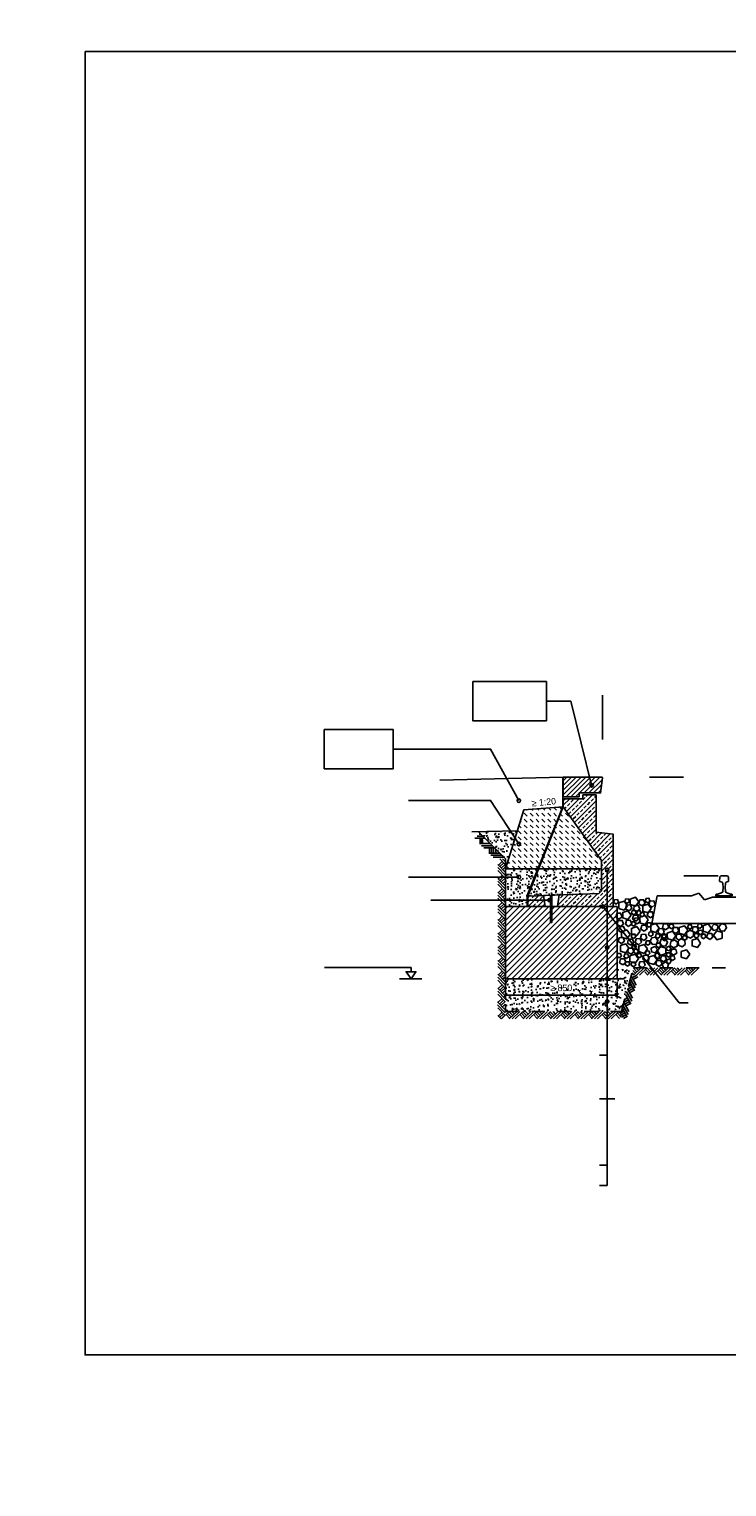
# Model space of a CAD drawing. Extents: x -805 to 3526, y -961 to 1039.
# Tile 162 of 256: x 844 to 849.31, y 44.39 to 55.49. Entities that reach past the tile are written whole.
import ezdxf

# ---------------------------------------------------------------- set-up
doc = ezdxf.new("R2010")
doc.units = 0
for name, pattern in [('AUSGEZOGEN', [2, 1, 1]), ('STRICHLINIE2', [9.525, 6.35, -3.175]), ('STRICHLINIEX2', [38.1, 25.4, -12.7])]:
    doc.linetypes.add(name, pattern=pattern)
doc.layers.get('0').update_dxf_attribs({"color": 251})
doc.layers.add('__Hilfe', color=140, linetype='Continuous', plot=False)
for name, color, linetype in [('BLG', 3, 'Continuous'), ('BSK Abdichtung', 5, 'STRICHLINIE2'), ('BSK Baugrube', 3, 'Continuous'), ('BSK Baugrube - - - - - -', 101, 'STRICHLINIE2'), ('BSK Element', 7, 'Continuous'), ('BSK Fundament', 7, 'Continuous'), ('BSK Schiene+Schwelle', 3, 'Continuous'), ('BSK Schraffur_SCHWARZ 0.1', 101, 'Continuous'), ('TTK-P-Bahnsteig', 12, 'Continuous'), ('TTK-P-TEXT', 12, 'AUSGEZOGEN'), ('TTK-P-Verm', 251, 'Continuous'), ('Z_Text_0.10', 101, 'Continuous')]:
    doc.layers.add(name, color=color, linetype=linetype)
doc.layers.add('BSK Schraffur_Erde', color=7, linetype='Continuous', true_color=0xbfbfbf)
doc.styles.add('AKG DIN 6776', font='AKG_DIN67.TTF')
doc.styles.add('k_isocp', font='k_isocp.shx')
doc.dimstyles.new('Bem 1zu20_text_2.5', dxfattribs={"dimtxt": 0.05, "dimasz": 0.025, "dimexe": 0.025, "dimexo": 0.01, "dimgap": 0.03, "dimtad": 1, "dimdec": 0, "dimlfac": 1000, "dimzin": 9, "dimtxsty": 'k_isocp', "dimblk": 'OBLIQUE', "dimcen": 2.5, "dimdle": 0.005, "dimclrd": 101, "dimclre": 101, "dimclrt": 256, "dimadec": 0, "dimazin": 0, "dimtfac": 1, "dimtdec": 0, "dimtix": 1, "dimtmove": 2, "dimatfit": 3, "dimldrblk": 'OBLIQUE', "dimfxl": 0.1, "dimfxlon": 1, "dimlwd": -1, "dimlwe": -1, "dimarcsym": 0})
pattern_1 = [(50, (744.27044, 23.88007), (0.091092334, -0.007969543), [0.009525, -0.104775]), (355, (744.27044, 23.88007), (-0.01762171, 0.09552842), [0.00762, -0.08382029]), (100.45144, (744.27803, 23.87941), (0.07347062, 0.087558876), [0.008095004, -0.08904512]), (46.1842, (744.27044, 23.90547), (0.13553952, -0.02102116), [0.0142875, -0.1571625]), (96.63556, (744.28173, 23.90372), (0.11870207, 0.12371306), [0.01214251, -0.1335678]), (351.18415, (744.27044, 23.90547), (0.11870207, 0.12371306), [0.01142998, -0.12572987]), (21, (744.28314, 23.89912), (0.075807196, -0.0511326), [0.009525, -0.104775]), (326, (744.28314, 23.89912), (0.030901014, 0.09209398), [0.00762, -0.08382]), (71.451445, (744.289455, 23.89486), (0.10670821, 0.040961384), [0.008095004, -0.08904497]), (37.5, (744.270438, 23.88007), (0.001544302, 0.042277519), [0, -0.082804, 0, -0.08509, 0, -0.0841375]), (7.5, (744.270438, 23.88007), (0.033409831, 0.050090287), [0, -0.048514, 0, -0.080899, 0, -0.0320675]), (327.5, (744.242117, 23.88007), (0.067795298, -0.002864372), [0, -0.03175, 0, -0.09906, 0, -0.131445]), (317.5, (744.229417, 23.88007), (0.07406459, 0.012713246), [0, -0.041275, 0, -0.065786, 0, -0.093345])]

# ---------------------------------------------------------------- blocks, each defined once
blk = doc.blocks.new('Schwelle B70 + S54')
at = {"linetype": 'Continuous'}
for p, q in [((-1.3, -0.364), (-1.26, -0.154)), ((-1, -0.154), (-1.26, -0.154)), ((-1.26, -0.154), (-1, -0.154)), ((-0.942, -0.134), (-1, -0.154)), ((-0.942, -0.134), (-0.899, -0.184)), ((-0.84, -0.164), (-0.899, -0.184)), ((-0.66, -0.164), (-0.84, -0.164)), ((-0.66, -0.164), (-0.606, -0.187)), ((-0.567, -0.134), (-0.606, -0.187)), ((-0.567, -0.134), (-0.5, -0.174)), ((-0.2, -0.189), (-0.5, -0.174)), ((-0.2, -0.189), (0.2, -0.189)), ((0.2, -0.189), (0.5, -0.174)), ((0.566, -0.134), (0.5, -0.174)), ((0.566, -0.134), (0.605, -0.187)), ((0.66, -0.164), (0.605, -0.187)), ((0.84, -0.164), (0.66, -0.164)), ((0.84, -0.164), (0.898, -0.184)), ((0.941, -0.134), (0.898, -0.184)), ((0.941, -0.134), (1, -0.154)), ((1, -0.154), (1.26, -0.154)), ((1.26, -0.154), (1, -0.154)), ((1.3, -0.364), (1.26, -0.154)), ((-1.3, -0.364), (1.3, -0.364))]:
    blk.add_line(p, q, dxfattribs=at)
for points in [[(-0.688, -0.154), (-0.688, -0.146, 0.378242), (-0.692, -0.141), (-0.705, -0.14, -0.049389), (-0.707, -0.139), (-0.731, -0.131, -0.310645), (-0.741, -0.118), (-0.742, -0.091), (-0.741, -0.059, -0.311106), (-0.734, -0.05), (-0.719, -0.045, 0.336824), (-0.716, -0.04), (-0.717, -0.013, 0.391527), (-0.73, 0), (-0.75, 0), (-0.771, 0, 0.391527), (-0.784, -0.013), (-0.785, -0.039, 0.338931), (-0.782, -0.045), (-0.766, -0.05, -0.311106), (-0.76, -0.059), (-0.758, -0.091), (-0.759, -0.118, -0.310645), (-0.77, -0.131), (-0.794, -0.139, -0.049389), (-0.796, -0.14), (-0.808, -0.141, 0.378242), (-0.813, -0.146), (-0.813, -0.154)], [(0.687, -0.154), (0.687, -0.146, -0.378242), (0.692, -0.141), (0.704, -0.14, 0.049389), (0.706, -0.139), (0.73, -0.131, 0.310645), (0.741, -0.118), (0.742, -0.091), (0.74, -0.059, 0.311106), (0.734, -0.05), (0.718, -0.045, -0.336824), (0.715, -0.04), (0.716, -0.013, -0.391527), (0.729, 0), (0.75, 0), (0.77, 0, -0.391527), (0.783, -0.013), (0.784, -0.039, -0.338931), (0.781, -0.045), (0.766, -0.05, 0.311106), (0.759, -0.059), (0.758, -0.091), (0.759, -0.118, 0.310645), (0.769, -0.131), (0.793, -0.139, 0.049389), (0.795, -0.14), (0.808, -0.141, -0.378242), (0.812, -0.146), (0.812, -0.154)]]:
    blk.add_lwpolyline(points, format="xyb", close=True)
blk = doc.blocks.new('_OBLIQUE')
at = {"color": 0, "linetype": 'ByBlock'}
blk.add_line((-0.5, -0.5), (0.5, 0.5), dxfattribs=at)
blk = doc.blocks.new('*D590')
at = {"layer": 'DEFPOINTS', "color": 0}
for p in [(847.625, 48.258), (848.475, 48.258), (848.475, 48.134)]:
    blk.add_point(p, dxfattribs=at)
at = {"layer": 'TTK-P-TEXT', "color": 162}
for p, q in [((847.625, 48.234), (847.625, 48.109)), ((848.475, 48.234), (848.475, 48.109)), ((847.62, 48.134), (848.48, 48.134))]:
    blk.add_line(p, q, dxfattribs=at)
at = {"layer": 'TTK-P-TEXT', "color": 162, "xscale": 0.025, "yscale": 0.025, "zscale": 0.025, "rotation": 180}
blk.add_blockref('_OBLIQUE', (847.625, 48.134), dxfattribs=at)
at = {"layer": 'TTK-P-TEXT', "color": 162, "xscale": 0.025, "yscale": 0.025, "zscale": 0.025}
blk.add_blockref('_OBLIQUE', (848.475, 48.134), dxfattribs=at)
at = {"layer": 'TTK-P-TEXT', "insert": (848.05, 48.189), "char_height": 0.05, "attachment_point": 5, "style": 'AKG DIN 6776'}
blk.add_mtext('≥ 850', dxfattribs=at)
blk = doc.blocks.new('Punkt_gefüllt')
at = {"true_color": 0x575757}
h = blk.add_hatch(dxfattribs=at)
h.set_pattern_fill('ANGLE', color=251)
h.set_pattern_definition([(0, (-91.5714, -25.8794), (0, 6.985), [5.08, -1.905]), (90, (-91.5714, -25.8794), (-6.985, 4e-16), [5.08, -1.905])])
edge = h.paths.add_edge_path()
edge.add_arc((0, 0), 0.0133, 0, 360)
blk.add_circle((0, 0), 0.0133)

msp = doc.modelspace()

# ---------------------------------------------------------------- hatches: boundary and pattern name
at = {"layer": 'BSK Schraffur_SCHWARZ 0.1'}
h = msp.add_hatch(dxfattribs=at)
h.set_pattern_fill('ANSI31', color=251, scale=0.008, style=0)
h.set_pattern_definition([(45, (744.270438, 35.414422), (-0.017960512, 0.017960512), [])])
edge = h.paths.add_edge_path()
edge.add_line((848.1852, 49.6433), (848.1852, 49.6733))
edge.add_line((848.1852, 49.6733), (848.3495, 49.6733))
edge.add_line((848.3495, 49.6733), (848.3645, 49.7877))
edge.add_arc((848.3596, 49.7883), 0.005, 353.41806, 450)
edge.add_line((848.3596, 49.7933), (848.0652, 49.7933))
edge.add_line((848.0652, 49.7933), (848.0652, 49.6433))
edge.add_line((848.0652, 49.6433), (848.1852, 49.6433))
h = msp.add_hatch(dxfattribs=at)
h.set_pattern_fill('ANSI33', color=251, scale=0.008, style=0)
h.set_pattern_definition([(45, (770.875583, 23.90023), (-0.035921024, 0.035921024), []), (45, (770.911504, 23.90023), (-0.035921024, 0.035921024), [0.0254, -0.0127])])
h.paths.add_polyline_path([(847.9152, 48.8927), (847.7952, 48.8883), (847.7952, 48.8083), (847.9279, 48.8083)])
edge = h.paths.add_edge_path()
edge.add_arc((848.204, 48.886), 0.00431, 180, 270, ccw=False)
edge.add_arc((848.204, 48.886), 0.00431, 0, 180, ccw=False)
edge.add_arc((848.204, 48.886), 0.00431, 270, 360, ccw=False)
edge.add_line((848.204, 48.8817), (848.204, 48.8083))
edge.add_line((848.204, 48.8083), (848.4452, 48.8083))
edge.add_line((848.4452, 48.8083), (848.4452, 49.3583))
edge.add_line((848.4452, 49.3583), (848.3152, 49.3733))
edge.add_line((848.3152, 49.3733), (848.3152, 49.6583))
edge.add_line((848.3152, 49.6583), (848.2152, 49.6583))
edge.add_line((848.2152, 49.6583), (848.2152, 49.6283))
edge.add_line((848.2152, 49.6283), (848.0652, 49.6283))
edge.add_line((848.0652, 49.6283), (848.0652, 49.5683))
edge.add_line((848.0652, 49.5683), (848.3552, 49.1599))
edge.add_line((848.3552, 49.1599), (848.3552, 48.9283))
edge.add_line((848.3552, 48.9283), (848.3352, 48.9083))
edge.add_line((848.3352, 48.9083), (848.0352, 48.8972))
edge.add_line((848.0352, 48.8972), (848.022, 48.8083))
edge.add_line((848.022, 48.8083), (848.204, 48.8083))
edge.add_line((848.204, 48.8083), (848.204, 48.8817))
h = msp.add_hatch(dxfattribs=at)
h.set_pattern_fill('DASH', color=251, scale=0.01, angle=315)
h.set_pattern_definition([(315, (744.270438, 23.88007), (0.044901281, -1e-17), [0.03175, -0.03175])])
h.paths.add_polyline_path([(848.0652, 49.5683), (847.7652, 49.5447), (847.6251, 49.0949), (848.3552, 49.0949), (848.3552, 49.1599)])
h = msp.add_hatch(dxfattribs=at)
h.set_pattern_fill('AR-CONC', color=251, scale=0.0005)
h.set_pattern_definition(pattern_1)
h.paths.add_polyline_path([(847.4205, 49.3772), (847.7153, 49.3846), (847.6251, 49.0949), (847.6251, 49.1725)])
h = msp.add_hatch(dxfattribs=at)
h.set_pattern_fill('AR-CONC', color=251, scale=0.0005)
h.set_pattern_definition(pattern_1)
h.paths.add_polyline_path([(847.6251, 49.0949), (848.3552, 49.0949), (848.3552, 48.9283), (848.3352, 48.9083), (847.7952, 48.8883), (847.7952, 48.8083), (847.6252, 48.8083)])
at = {"layer": 'BSK Schraffur_SCHWARZ 0.1', "ltscale": 0.0015}
h = msp.add_hatch(dxfattribs=at)
h.set_pattern_fill('ANSI31', color=251, scale=0.01)
h.set_pattern_definition([(45, (779.138887, 23.90523), (-0.02245064, 0.02245064), [])])
h.paths.add_polyline_path([(847.6252, 48.2583), (848.4752, 48.2583), (848.4752, 48.8083), (847.6252, 48.8083)])
at = {"layer": 'BSK Schraffur_SCHWARZ 0.1'}
h = msp.add_hatch(dxfattribs=at)
h.set_pattern_fill('AR-CONC', color=251, scale=0.0005)
h.set_pattern_definition([(50, (744.27044, 20.69425), (0.091092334, -0.007969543), [0.009525, -0.104775]), (355, (744.27044, 20.69425), (-0.01762171, 0.09552842), [0.00762, -0.08382029]), (100.451445, (744.27803, 20.69359), (0.07347062, 0.087558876), [0.008095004, -0.08904512]), (46.1842, (744.27044, 20.71965), (0.13553952, -0.02102116), [0.0142875, -0.1571625]), (96.63556, (744.28173, 20.7179), (0.11870207, 0.12371306), [0.01214251, -0.1335678]), (351.18415, (744.27044, 20.71965), (0.11870207, 0.12371306), [0.01142998, -0.12572987]), (21, (744.28314, 20.7133), (0.075807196, -0.0511326), [0.009525, -0.104775]), (326, (744.28314, 20.7133), (0.030901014, 0.09209398), [0.00762, -0.08382]), (71.451445, (744.289455, 20.70904), (0.10670821, 0.040961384), [0.008095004, -0.08904497]), (37.5, (744.270438, 20.69425), (0.001544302, 0.042277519), [0, -0.082804, 0, -0.08509, 0, -0.0841375]), (7.5, (744.270438, 20.69425), (0.033409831, 0.050090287), [0, -0.048514, 0, -0.080899, 0, -0.0320675]), (327.5, (744.242117, 20.69425), (0.067795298, -0.002864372), [0, -0.03175, 0, -0.09906, 0, -0.131445]), (317.5, (744.229417, 20.69425), (0.07406459, 0.012713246), [0, -0.041275, 0, -0.065786, 0, -0.093345])])
h.paths.add_polyline_path([(847.6252, 48.2584), (848.4758, 48.2584), (848.4758, 48.3419), (848.5998, 48.3419), (848.5076, 48.0083), (847.6252, 48.0083)])

# ---------------------------------------------------------------- linework, layer by layer
at = {"layer": '__Hilfe', "color": 251, "linetype": 'Continuous'}
msp.add_lwpolyline([(844.4244, 55.3176), (854.3353, 55.3176), (854.3353, 45.3946), (844.4244, 45.3946)], close=True, dxfattribs=at)
at = {"layer": 'BLG', "color": 251, "linetype": 'Continuous'}
for p, q in [((848.0652, 49.7933), (847.1263, 49.7698)), ((847.7153, 49.3846), (847.3685, 49.3759))]:
    msp.add_line(p, q, dxfattribs=at)
at = {"layer": 'BSK Abdichtung', "color": 251, "ltscale": 0.005, "const_width": 0.01}
msp.add_lwpolyline([(848.0598, 49.7932), (848.0598, 49.5679), (847.7885, 48.8931), (847.7896, 48.8146), (847.7896, 48.8146)], dxfattribs=at)
at = {"layer": 'BSK Baugrube', "color": 251}
msp.add_lwpolyline([(847.6251, 48.3583), (847.6251, 49.1725), (847.4205, 49.3772)], dxfattribs=at)
at = {"layer": 'BSK Baugrube - - - - - -', "color": 251, "ltscale": 0.005}
msp.add_lwpolyline([(847.6252, 48.2583), (847.6252, 48.0083), (848.5076, 48.0083), (848.5998, 48.3418)], dxfattribs=at)
at = {"layer": 'BSK Element', "color": 251}
msp.add_line((848.0652, 49.5683), (847.7952, 48.8883), dxfattribs=at)
msp.add_lwpolyline([(848.1852, 49.6433), (848.1852, 49.6733), (848.3495, 49.6733), (848.3645, 49.7877, 0.4482747), (848.3596, 49.7933), (848.0652, 49.7933), (848.0652, 49.6433)], format="xyb", close=True, dxfattribs=at)
msp.add_lwpolyline([(848.3552, 48.9283), (848.3552, 49.1599), (848.0652, 49.5683), (848.0652, 49.6283), (848.2152, 49.6283), (848.2152, 49.6583), (848.3152, 49.6583), (848.3152, 49.3733), (848.4452, 49.3583), (848.4452, 48.8083), (847.7952, 48.8083), (847.7952, 48.8883), (848.3352, 48.9083)], close=True, dxfattribs=at)
at = {"layer": 'BSK Element', "color": 251, "ltscale": 0.0015}
msp.add_lwpolyline([(847.9279, 48.8083), (847.9152, 48.8927), (848.0352, 48.8972), (848.022, 48.8083)], dxfattribs=at)
at = {"layer": 'BSK Element', "color": 251}
msp.add_lwpolyline([(847.9279, 48.8083), (847.9152, 48.8927), (848.0352, 48.8972), (848.022, 48.8083)], dxfattribs=at)
at = {"layer": 'BSK Element', "color": 251, "ltscale": 0.0015}
msp.add_lwpolyline([(847.9672, 48.8919), (847.9789, 48.8919), (847.9789, 48.6876), (847.9672, 48.6876)], close=True, dxfattribs=at)
at = {"layer": 'BSK Fundament', "color": 251, "ltscale": 0.0015}
msp.add_lwpolyline([(847.6252, 48.2583), (848.4752, 48.2583), (848.4752, 48.8083), (847.6252, 48.8083)], close=True, dxfattribs=at)
at = {"layer": 'BSK Schiene+Schwelle', "color": 251, "linetype": 'STRICHLINIEX2', "ltscale": 0.0025}
for p, q in [((848.5998, 48.3418), (851.5403, 48.3418)), ((847.6252, 48.2583), (848.5758, 48.2583))]:
    msp.add_line(p, q, dxfattribs=at)
at = {"layer": 'BSK Schraffur_Erde', "color": 251}
for points in [[(847.393, 49.328), (847.4714, 49.328)], [(847.4085, 49.3436), (847.4549, 49.3436)], [(847.424, 49.3594), (847.4385, 49.3594)], [(847.4267, 49.2872), (847.5099, 49.2872)], [(847.4324, 49.2872), (847.4324, 49.328)], [(847.4339, 49.2872), (847.4339, 49.328)], [(847.4481, 49.2872), (847.4481, 49.328)], [(847.4496, 49.2872), (847.4496, 49.3162)], [(847.4431, 49.2714), (847.5262, 49.2714)], [(847.4596, 49.2558), (847.5427, 49.2558)], [(847.4981, 49.215), (847.5812, 49.215)], [(847.5037, 49.215), (847.5037, 49.2558)], [(847.5144, 49.1992), (847.5976, 49.1992)], [(847.5194, 49.215), (847.5194, 49.2558)], [(847.5309, 49.1836), (847.6141, 49.1836)], [(847.5352, 49.215), (847.5352, 49.2558)], [(847.5509, 49.215), (847.5509, 49.244)], [(847.5819, 49.1714), (847.6252, 49.1264)], [(847.6032, 49.172), (847.6252, 49.1492)], [(847.5676, 49.1274), (847.6252, 49.0675)], [(847.5676, 49.1047), (847.6252, 49.0448)], [(847.5676, 49.082), (847.6252, 49.022)], [(847.5715, 49.1233), (847.601, 49.1516)], [(847.5824, 49.112), (847.6119, 49.1403)], [(847.5933, 49.1006), (847.6228, 49.1289)], [(847.6042, 49.0893), (847.6252, 49.1094)], [(847.5676, 49.023), (847.6252, 48.9631)], [(847.5676, 49.0003), (847.6252, 48.9403)], [(847.5676, 48.9776), (847.6252, 48.9176)], [(847.5715, 49.0189), (847.601, 49.0472)], [(847.5824, 49.0076), (847.6119, 49.0359)], [(847.5933, 48.9962), (847.6228, 49.0245)], [(847.6042, 48.9849), (847.6252, 49.005)], [(847.5676, 48.9186), (847.6252, 48.8587)], [(847.5676, 48.8959), (847.6252, 48.8359)], [(847.5676, 48.8732), (847.6252, 48.8132)], [(847.5715, 48.9145), (847.601, 48.9428)], [(847.5715, 48.8101), (847.601, 48.8384)], [(847.5824, 48.9032), (847.6119, 48.9315)], [(847.5933, 48.8918), (847.6228, 48.9201)], [(847.6042, 48.8805), (847.6252, 48.9006)], [(847.5676, 48.8142), (847.6252, 48.7543)], [(847.5676, 48.7915), (847.6252, 48.7315)], [(847.5676, 48.7688), (847.6252, 48.7088)], [(847.5715, 48.7057), (847.601, 48.734)], [(847.5824, 48.7988), (847.6119, 48.8271)], [(847.5824, 48.6944), (847.6119, 48.7227)], [(847.5933, 48.7874), (847.6228, 48.8157)], [(847.6042, 48.7761), (847.6252, 48.7962)], [(847.5676, 48.7098), (847.6252, 48.6499)], [(847.5676, 48.6871), (847.6252, 48.6271)], [(847.5676, 48.6644), (847.6252, 48.6044)], [(847.5715, 48.6013), (847.601, 48.6296)], [(847.5824, 48.59), (847.6119, 48.6183)], [(847.5933, 48.683), (847.6228, 48.7113)], [(847.6042, 48.6717), (847.6252, 48.6918)], [(847.5669, 48.501), (847.6251, 48.4403)], [(847.5676, 48.6054), (847.6252, 48.5455)], [(847.5676, 48.5827), (847.6252, 48.5227)], [(847.5676, 48.56), (847.6252, 48.5)], [(847.5715, 48.4969), (847.601, 48.5252)], [(847.5824, 48.4856), (847.6119, 48.5139)], [(847.5933, 48.5786), (847.6228, 48.6069)], [(847.5933, 48.4742), (847.6228, 48.5025)], [(847.6042, 48.5673), (847.6252, 48.5874)], [(847.5669, 48.4783), (847.6251, 48.4176)], [(847.567, 48.4556), (847.6246, 48.3956)], [(847.567, 48.3966), (847.6246, 48.3367)], [(847.571, 48.3925), (847.6004, 48.4208)], [(847.5819, 48.3812), (847.6113, 48.4095)], [(847.5928, 48.3698), (847.6222, 48.3981)], [(847.6042, 48.4629), (847.6252, 48.483)], [(847.5663, 48.2922), (847.6246, 48.2315)], [(847.567, 48.3739), (847.6246, 48.3139)], [(847.567, 48.3512), (847.6246, 48.2912)], [(847.571, 48.2881), (847.6004, 48.3164)], [(847.5819, 48.2768), (847.6113, 48.3051)], [(847.5928, 48.2654), (847.6222, 48.2937)], [(847.6037, 48.3585), (847.6246, 48.3786)], [(848.6198, 48.2104), (848.5811, 48.2816)], [(848.603, 48.2896), (848.5893, 48.3039)], [(848.6252, 48.286), (848.5893, 48.2665)], [(848.6144, 48.3005), (848.5942, 48.3215)], [(848.599, 48.2857), (848.6574, 48.3418)], [(848.6257, 48.3114), (848.5991, 48.3392)], [(848.6371, 48.3223), (848.6184, 48.3418)], [(848.6217, 48.2857), (848.6801, 48.3418)], [(848.6444, 48.2857), (848.7029, 48.3418)], [(848.7075, 48.2896), (848.6873, 48.3106)], [(848.7188, 48.3005), (848.6922, 48.3283)], [(848.7302, 48.3114), (848.701, 48.3418)], [(848.7034, 48.2857), (848.7619, 48.3419)], [(848.7415, 48.3224), (848.7228, 48.3418)], [(848.7261, 48.2857), (848.7846, 48.3419)], [(848.7489, 48.2857), (848.8073, 48.3419)], [(848.8119, 48.2896), (848.7836, 48.3191)], [(848.8232, 48.3005), (848.7949, 48.33)], [(848.8346, 48.3114), (848.8063, 48.3409)], [(848.8078, 48.2857), (848.8663, 48.3419)], [(848.8459, 48.3224), (848.8272, 48.3418)], [(848.8305, 48.2857), (848.889, 48.3419)], [(848.8533, 48.2857), (848.9117, 48.3419)], [(848.9163, 48.2896), (848.888, 48.3191)], [(848.9276, 48.3005), (848.8993, 48.33)], [(848.939, 48.3114), (848.9107, 48.3409)], [(848.9122, 48.2857), (848.9707, 48.3419)], [(848.9503, 48.3224), (848.9316, 48.3418)], [(848.9349, 48.2857), (848.9934, 48.3419)], [(848.9577, 48.2857), (849.0161, 48.3419)], [(849.0207, 48.2896), (848.9924, 48.3191)], [(849.032, 48.3005), (849.0037, 48.33)], [(849.0434, 48.3114), (849.0151, 48.3409)], [(849.0166, 48.2857), (849.0751, 48.3419)], [(849.0547, 48.3224), (849.036, 48.3418)], [(849.0393, 48.2857), (849.0978, 48.3419)], [(847.5663, 48.2695), (847.6246, 48.2088)], [(847.5665, 48.2468), (847.6241, 48.1868)], [(847.5665, 48.1878), (847.6241, 48.1279)], [(847.5704, 48.1837), (847.5999, 48.212)], [(847.5813, 48.1724), (847.6108, 48.2007)], [(847.5922, 48.161), (847.6217, 48.1893)], [(847.6031, 48.1497), (847.6241, 48.1698)], [(847.6037, 48.2541), (847.6246, 48.2742)], [(848.5923, 48.1097), (848.5535, 48.1809)], [(848.5901, 48.1992), (848.5542, 48.1797)], [(848.5826, 48.213), (848.5588, 48.2001)], [(848.5976, 48.1853), (848.5617, 48.1658)], [(848.6078, 48.1666), (848.5691, 48.2377)], [(848.6051, 48.1715), (848.5693, 48.152)], [(848.6138, 48.1885), (848.5751, 48.2597)], [(848.6327, 48.2722), (848.5968, 48.2527)], [(847.5658, 48.0834), (847.6241, 48.0227)], [(847.5658, 48.0607), (847.6241, 48)], [(847.5665, 48.1651), (847.6241, 48.1051)], [(847.5665, 48.1423), (847.6241, 48.0824)], [(847.5704, 48.0793), (847.5999, 48.1076)], [(847.5813, 48.068), (847.6108, 48.0963)], [(847.5922, 48.0566), (847.6217, 48.0849)], [(847.6031, 48.0453), (847.6241, 48.0654)], [(848.5587, 47.9871), (848.52, 48.0583)], [(848.5647, 48.009), (848.526, 48.0802)], [(848.5625, 48.0985), (848.5267, 48.079)], [(848.555, 48.1123), (848.5313, 48.0994)], [(848.5701, 48.0846), (848.5342, 48.0651)], [(848.5803, 48.0659), (848.5416, 48.137)], [(848.5776, 48.0708), (848.5417, 48.0513)], [(848.5863, 48.0878), (848.5475, 48.159)], [(847.566, 48.0379), (847.6235, 47.978)], [(847.566, 47.979), (847.5917, 47.9522)], [(847.5699, 47.9749), (847.5993, 48.0032)], [(847.5808, 47.9636), (847.6102, 47.9919)], [(847.5917, 47.9522), (847.6211, 47.9805)], [(847.5957, 47.9522), (847.6541, 48.0083)], [(847.6587, 47.9561), (847.6304, 47.9855)], [(847.6701, 47.967), (847.6418, 47.9965)], [(847.6814, 47.9779), (847.6531, 48.0074)], [(847.6546, 47.9522), (847.7131, 48.0083)], [(847.6928, 47.9888), (847.674, 48.0083)], [(847.6774, 47.9522), (847.7358, 48.0083)], [(847.7001, 47.9522), (847.7585, 48.0083)], [(847.7631, 47.9561), (847.7348, 47.9855)], [(847.7745, 47.967), (847.7462, 47.9965)], [(847.7858, 47.9779), (847.7575, 48.0074)], [(847.759, 47.9522), (847.8175, 48.0083)], [(847.7972, 47.9888), (847.7784, 48.0083)], [(847.7818, 47.9522), (847.8402, 48.0083)], [(847.8045, 47.9522), (847.8629, 48.0083)], [(847.8675, 47.9561), (847.8392, 47.9855)], [(847.8789, 47.967), (847.8506, 47.9965)], [(847.8902, 47.9779), (847.8619, 48.0074)], [(847.8634, 47.9522), (847.9219, 48.0083)], [(847.9016, 47.9888), (847.8828, 48.0083)], [(847.8862, 47.9522), (847.9446, 48.0083)], [(847.9089, 47.9522), (847.9673, 48.0083)], [(847.9719, 47.9561), (847.9436, 47.9855)], [(847.9833, 47.967), (847.955, 47.9965)], [(847.9946, 47.9779), (847.9663, 48.0074)], [(847.9678, 47.9522), (848.0263, 48.0083)], [(848.006, 47.9888), (847.9872, 48.0083)], [(847.9906, 47.9522), (848.049, 48.0083)], [(848.0133, 47.9522), (848.0717, 48.0083)], [(848.0763, 47.9561), (848.048, 47.9855)], [(848.0877, 47.967), (848.0594, 47.9965)], [(848.099, 47.9779), (848.0707, 48.0074)], [(848.0722, 47.9522), (848.1307, 48.0083)], [(848.1104, 47.9888), (848.0916, 48.0083)], [(848.095, 47.9522), (848.1534, 48.0083)], [(848.1177, 47.9522), (848.1761, 48.0083)], [(848.1807, 47.9561), (848.1524, 47.9855)], [(848.1921, 47.967), (848.1638, 47.9965)], [(848.2034, 47.9779), (848.1751, 48.0074)], [(848.1766, 47.9522), (848.2351, 48.0083)], [(848.2148, 47.9888), (848.196, 48.0083)], [(848.1994, 47.9522), (848.2578, 48.0083)], [(848.2221, 47.9522), (848.2806, 48.0083)], [(848.2851, 47.9561), (848.2568, 47.9855)], [(848.2965, 47.967), (848.2682, 47.9965)], [(848.3078, 47.9779), (848.2795, 48.0074)], [(848.281, 47.9522), (848.3395, 48.0083)], [(848.3192, 47.9888), (848.3004, 48.0083)], [(848.3038, 47.9522), (848.3622, 48.0083)], [(848.3265, 47.9522), (848.385, 48.0083)], [(848.3895, 47.9561), (848.3612, 47.9855)], [(848.4009, 47.967), (848.3726, 47.9965)], [(848.4122, 47.9779), (848.3839, 48.0074)], [(848.3855, 47.9522), (848.4439, 48.0083)], [(848.4236, 47.9888), (848.4048, 48.0083)], [(848.4082, 47.9522), (848.4666, 48.0083)], [(848.4309, 47.9522), (848.4894, 48.0083)], [(848.4939, 47.9561), (848.4656, 47.9855)], [(848.5053, 47.967), (848.477, 47.9965)], [(848.5166, 47.9779), (848.4883, 48.0074)], [(848.535, 47.9978), (848.498, 47.9777)], [(848.5275, 48.0116), (848.5037, 47.9987)], [(848.5425, 47.9839), (848.5087, 47.9656)], [(848.5527, 47.9652), (848.514, 48.0363)], [(848.55, 47.9701), (848.5244, 47.9562)]]:
    msp.add_lwpolyline(points, dxfattribs=at)
for points in [[(848.4682, 48.8267), (848.4855, 48.8404), (848.4777, 48.8611), (848.4557, 48.8601), (848.4498, 48.8388)], [(848.5534, 48.8148), (848.5286, 48.849), (848.4884, 48.8359), (848.4884, 48.7937), (848.5286, 48.7806)], [(848.5512, 48.8319), (848.5684, 48.8457), (848.5607, 48.8663), (848.5387, 48.8653), (848.5328, 48.8441)], [(848.6403, 48.8442), (848.6155, 48.8784), (848.5753, 48.8653), (848.5753, 48.8231), (848.6155, 48.81)], [(848.6643, 48.8133), (848.6877, 48.832), (848.6772, 48.86), (848.6474, 48.8586), (848.6394, 48.8298)], [(848.7079, 48.8372), (848.7252, 48.8509), (848.7174, 48.8716), (848.6954, 48.8706), (848.6895, 48.8494)], [(848.7419, 48.804), (848.7653, 48.8226), (848.7548, 48.8506), (848.7249, 48.8493), (848.7169, 48.8205)], [(848.4892, 48.7118), (848.5126, 48.7304), (848.5021, 48.7584), (848.4722, 48.7571), (848.4642, 48.7282)], [(848.5828, 48.7426), (848.558, 48.7768), (848.5178, 48.7637), (848.5178, 48.7215), (848.558, 48.7085)], [(848.5641, 48.7746), (848.5875, 48.7932), (848.577, 48.8212), (848.5471, 48.8199), (848.5391, 48.7911)], [(848.6026, 48.7451), (848.6198, 48.7588), (848.6121, 48.7794), (848.59, 48.7785), (848.5842, 48.7572)], [(848.6175, 48.6957), (848.6409, 48.7144), (848.6304, 48.7424), (848.6006, 48.741), (848.5926, 48.7122)], [(848.6242, 48.7706), (848.6476, 48.7892), (848.6371, 48.8172), (848.6072, 48.8159), (848.5993, 48.787)], [(848.6282, 48.6757), (848.6516, 48.6943), (848.6411, 48.7223), (848.6113, 48.721), (848.6033, 48.6922)], [(848.6421, 48.7411), (848.6593, 48.7549), (848.6516, 48.7755), (848.6296, 48.7745), (848.6237, 48.7533)], [(848.7125, 48.7065), (848.6877, 48.7407), (848.6475, 48.7277), (848.6475, 48.6854), (848.6877, 48.6724)], [(848.6671, 48.7293), (848.6843, 48.743), (848.6766, 48.7636), (848.6546, 48.7627), (848.6487, 48.7414)], [(848.7353, 48.7934), (848.7104, 48.8276), (848.6703, 48.8145), (848.6703, 48.7723), (848.7104, 48.7592)], [(848.7299, 48.7225), (848.7532, 48.7411), (848.7427, 48.7691), (848.7129, 48.7678), (848.7049, 48.7389)], [(848.5012, 48.6556), (848.5246, 48.6743), (848.5141, 48.7023), (848.4842, 48.7009), (848.4763, 48.6721)], [(848.5119, 48.6089), (848.5353, 48.6275), (848.5248, 48.6555), (848.4949, 48.6542), (848.487, 48.6254)], [(848.5735, 48.5956), (848.5487, 48.6298), (848.5085, 48.6167), (848.5085, 48.5745), (848.5487, 48.5615)], [(848.5627, 48.657), (848.5861, 48.6756), (848.5756, 48.7036), (848.5457, 48.7023), (848.5378, 48.6735)], [(848.6012, 48.6582), (848.6185, 48.6719), (848.6108, 48.6926), (848.5887, 48.6916), (848.5829, 48.6703)], [(848.6497, 48.621), (848.6249, 48.6552), (848.5847, 48.6421), (848.5847, 48.5999), (848.6249, 48.5868)], [(848.6804, 48.6196), (848.7038, 48.6382), (848.6933, 48.6662), (848.6634, 48.6649), (848.6554, 48.636)], [(848.7198, 48.6503), (848.737, 48.664), (848.7293, 48.6847), (848.7073, 48.6837), (848.7014, 48.6624)], [(848.732, 48.5808), (848.7493, 48.5946), (848.7415, 48.6152), (848.7195, 48.6142), (848.7136, 48.593)], [(848.796, 48.6447), (848.7712, 48.6789), (848.731, 48.6658), (848.731, 48.6236), (848.7712, 48.6106)], [(848.8103, 48.5938), (848.8337, 48.6125), (848.8232, 48.6405), (848.7934, 48.6391), (848.7854, 48.6103)], [(848.8448, 48.6302), (848.8682, 48.6489), (848.8577, 48.6769), (848.8279, 48.6756), (848.8199, 48.6467)], [(848.9221, 48.5856), (848.8973, 48.6198), (848.8571, 48.6067), (848.8571, 48.5645), (848.8973, 48.5514)], [(848.8902, 48.6387), (848.9074, 48.6525), (848.8997, 48.6731), (848.8777, 48.6721), (848.8718, 48.6509)], [(848.9223, 48.6029), (848.9457, 48.6216), (848.9352, 48.6496), (848.9053, 48.6482), (848.8974, 48.6194)], [(849.0125, 48.6274), (848.9877, 48.6616), (848.9475, 48.6485), (848.9475, 48.6063), (848.9877, 48.5933)], [(849.004, 48.6109), (849.006, 48.581), (849.033, 48.5679), (849.0578, 48.5846), (849.0557, 48.6145), (849.0288, 48.6276)], [(849.0302, 48.6355), (849.0474, 48.6492), (849.0397, 48.6699), (849.0176, 48.6689), (849.0118, 48.6476)], [(849.0714, 48.6081), (849.0948, 48.6268), (849.0843, 48.6548), (849.0544, 48.6534), (849.0464, 48.6246)], [(849.1057, 48.6413), (849.1229, 48.6551), (849.1152, 48.6757), (849.0931, 48.6747), (849.0873, 48.6535)], [(849.1109, 48.5932), (849.1281, 48.6069), (849.1204, 48.6276), (849.0983, 48.6266), (849.0925, 48.6053)], [(849.1945, 48.6415), (849.1696, 48.6757), (849.1295, 48.6626), (849.1295, 48.6204), (849.1696, 48.6073)], [(849.2093, 48.6267), (849.2385, 48.6332), (849.2414, 48.6629), (849.214, 48.6748), (849.1941, 48.6524)], [(849.2092, 48.5896), (849.234, 48.6237), (849.2742, 48.6107), (849.2742, 48.5684), (849.234, 48.5554)], [(849.2967, 48.6726), (849.309, 48.6454), (849.2915, 48.621), (849.2617, 48.624), (849.2494, 48.6513), (849.2669, 48.6756)], [(848.5079, 48.526), (848.5313, 48.5447), (848.5208, 48.5727), (848.4909, 48.5713), (848.483, 48.5425)], [(848.5655, 48.4901), (848.5406, 48.5242), (848.5005, 48.5112), (848.5005, 48.4689), (848.5406, 48.4559)], [(848.5801, 48.514), (848.6035, 48.5326), (848.593, 48.5606), (848.5631, 48.5593), (848.5552, 48.5305)], [(848.6012, 48.5647), (848.6185, 48.5785), (848.6108, 48.5991), (848.5887, 48.5981), (848.5829, 48.5769)], [(848.6065, 48.4844), (848.6238, 48.4982), (848.616, 48.5188), (848.594, 48.5178), (848.5881, 48.4966)], [(848.6375, 48.5179), (848.6608, 48.5365), (848.6503, 48.5645), (848.6205, 48.5632), (848.6125, 48.5344)], [(848.7058, 48.4861), (848.681, 48.5202), (848.6408, 48.5072), (848.6408, 48.4649), (848.681, 48.4519)], [(848.6777, 48.5501), (848.7011, 48.5687), (848.6906, 48.5967), (848.6607, 48.5954), (848.6528, 48.5666)], [(848.7106, 48.5134), (848.7278, 48.5271), (848.7201, 48.5478), (848.698, 48.5468), (848.6922, 48.5255)], [(848.7389, 48.5711), (848.7266, 48.5438), (848.7441, 48.5195), (848.7739, 48.5225), (848.7862, 48.5498), (848.7687, 48.5741)], [(848.7667, 48.4559), (848.7375, 48.4624), (848.7347, 48.4922), (848.7621, 48.5041), (848.7819, 48.4817)], [(848.7854, 48.5659), (848.8026, 48.5796), (848.7949, 48.6003), (848.7729, 48.5993), (848.767, 48.578)], [(848.79, 48.495), (848.8072, 48.5087), (848.7995, 48.5293), (848.7774, 48.5284), (848.7716, 48.5071)], [(848.7816, 48.4707), (848.8064, 48.5049), (848.8466, 48.4918), (848.8466, 48.4496), (848.8064, 48.4365)], [(848.8118, 48.5588), (848.7995, 48.5315), (848.817, 48.5072), (848.8468, 48.5101), (848.8591, 48.5374), (848.8416, 48.5617)], [(848.8367, 48.5474), (848.8609, 48.565), (848.8516, 48.5934), (848.8217, 48.5934), (848.8125, 48.565)], [(848.849, 48.5942), (848.8287, 48.6029), (848.8142, 48.5864), (848.8255, 48.5674), (848.847, 48.5723)], [(848.8506, 48.4972), (848.8708, 48.5059), (848.8854, 48.4894), (848.8741, 48.4704), (848.8526, 48.4753)], [(848.8836, 48.5418), (848.8802, 48.5121), (848.9042, 48.4942), (848.9317, 48.5061), (848.9351, 48.5359), (848.9111, 48.5537)], [(848.9452, 48.5516), (848.9694, 48.5691), (848.9601, 48.5976), (848.9302, 48.5976), (848.921, 48.5691)], [(848.9627, 48.5614), (848.939, 48.5432), (848.9429, 48.5135), (848.9706, 48.5021), (848.9943, 48.5203), (848.9904, 48.55)], [(848.9911, 48.5516), (849.0083, 48.5653), (849.0006, 48.5859), (848.9786, 48.585), (848.9727, 48.5637)], [(849.111, 48.5302), (849.0861, 48.5643), (849.046, 48.5513), (849.046, 48.509), (849.0861, 48.496)], [(849.0796, 48.5685), (849.0969, 48.5822), (849.0891, 48.6029), (849.0671, 48.6019), (849.0612, 48.5806)], [(849.1341, 48.5636), (849.1513, 48.5774), (849.1436, 48.598), (849.1216, 48.597), (849.1157, 48.5758)], [(849.1802, 48.5569), (849.2044, 48.5744), (849.1951, 48.6029), (849.1652, 48.6029), (849.156, 48.5744)], [(848.4919, 48.4173), (848.5092, 48.431), (848.5014, 48.4517), (848.4794, 48.4507), (848.4735, 48.4294)], [(848.5186, 48.3643), (848.542, 48.383), (848.5315, 48.411), (848.5016, 48.4096), (848.4937, 48.3808)], [(848.5459, 48.4133), (848.5632, 48.4271), (848.5554, 48.4477), (848.5334, 48.4467), (848.5275, 48.4255)], [(848.5552, 48.3541), (848.5724, 48.3678), (848.5647, 48.3885), (848.5426, 48.3875), (848.5368, 48.3663)], [(848.5788, 48.4458), (848.6022, 48.4645), (848.5917, 48.4925), (848.5618, 48.4911), (848.5538, 48.4623)], [(848.6377, 48.4112), (848.6128, 48.4454), (848.5727, 48.4323), (848.5727, 48.3901), (848.6128, 48.377)], [(848.6197, 48.4489), (848.6369, 48.4626), (848.6292, 48.4833), (848.6072, 48.4823), (848.6013, 48.461)], [(848.6447, 48.4173), (848.662, 48.431), (848.6542, 48.4517), (848.6322, 48.4507), (848.6263, 48.4294)], [(848.6657, 48.3429), (848.6891, 48.3616), (848.6786, 48.3896), (848.6487, 48.3882), (848.6407, 48.3594)], [(848.6951, 48.3911), (848.7185, 48.4097), (848.708, 48.4377), (848.6781, 48.4364), (848.6701, 48.4075)], [(848.7079, 48.4357), (848.7252, 48.4495), (848.7174, 48.4701), (848.6954, 48.4691), (848.6895, 48.4479)], [(848.78, 48.4019), (848.7552, 48.436), (848.715, 48.423), (848.715, 48.3808), (848.7552, 48.3677)], [(848.7663, 48.4237), (848.7923, 48.4102), (848.7987, 48.4386), (848.7838, 48.4548), (848.7637, 48.4456)], [(848.7944, 48.351), (848.8177, 48.3696), (848.8072, 48.3976), (848.7774, 48.3963), (848.7694, 48.3674)], [(848.8289, 48.3874), (848.8522, 48.406), (848.8417, 48.434), (848.8119, 48.4327), (848.8039, 48.4039)], [(848.8652, 48.4224), (848.8479, 48.4362), (848.8557, 48.4568), (848.8777, 48.4558), (848.8836, 48.4346)], [(848.8527, 48.4021), (848.873, 48.4108), (848.8875, 48.3942), (848.8762, 48.3753), (848.8547, 48.3801)], [(848.8964, 48.3977), (848.8792, 48.4115), (848.8869, 48.4321), (848.909, 48.4311), (848.9148, 48.4099)], [(848.9047, 48.4374), (848.8813, 48.456), (848.8918, 48.484), (848.9217, 48.4827), (848.9296, 48.4538)], [(849.0281, 48.4446), (849.0032, 48.4788), (848.9631, 48.4657), (848.9631, 48.4235), (849.0032, 48.4105)], [(848.5999, 48.3502), (848.6172, 48.3639), (848.6094, 48.3845), (848.5874, 48.3836), (848.5815, 48.3623)], [(848.8434, 48.3869), (848.8676, 48.3693), (848.8584, 48.3409), (848.8285, 48.3409), (848.8192, 48.3693)]]:
    msp.add_lwpolyline(points, close=True, dxfattribs=at)
at = {"layer": 'BSK Schraffur_SCHWARZ 0.1', "color": 251}
msp.add_lwpolyline([(848.0652, 49.5683), (847.7652, 49.5447), (847.6251, 49.0949), (848.3552, 49.0949), (848.3552, 49.1599)], close=True, dxfattribs=at)
at = {"layer": 'TTK-P-Bahnsteig', "color": 251}
msp.add_circle((473.7851, 39.1322), 1000, dxfattribs=at)
at = {"layer": 'TTK-P-TEXT', "color": 251}
for p, q in [((848.3997, 49.088), (848.3997, 46.685)), ((848.3661, 48.8083), (848.9484, 48.0758)), ((848.9484, 48.0758), (849.0174, 48.0758)), ((848.3997, 47.6757), (848.3404, 47.6757)), ((848.3997, 47.3444), (848.3404, 47.3444)), ((848.4589, 47.3444), (848.3997, 47.3444)), ((848.3997, 46.8382), (848.3404, 46.8382)), ((848.3997, 46.685), (848.3404, 46.685))]:
    msp.add_line(p, q, dxfattribs=at)
at = {"layer": 'TTK-P-Verm', "color": 251}
for p, q in [((848.9819, 49.7933), (848.7211, 49.7933)), ((849.2446, 49.0433), (848.9838, 49.0433)), ((847.9607, 48.8573), (847.0561, 48.8573))]:
    msp.add_line(p, q, dxfattribs=at)
at = {"layer": 'Z_Text_0.10', "color": 251}
for p, q in [((848.3645, 50.4184), (848.3645, 50.0789)), ((846.8873, 49.0316), (847.727, 49.0316)), ((846.2464, 48.344), (846.9066, 48.344)), ((846.9066, 48.3117), (846.9066, 48.344)), ((846.9884, 48.2583), (846.8192, 48.2583))]:
    msp.add_line(p, q, dxfattribs=at)
at = {"layer": 'Z_Text_0.10', "color": 251, "linetype": 'STRICHLINIEX2', "ltscale": 0.0025}
msp.add_line((847.6251, 49.0949), (848.3552, 49.0949), dxfattribs=at)
at = {"layer": 'Z_Text_0.10', "color": 251}
for points in [[(847.3763, 50.5213), (847.9374, 50.5213), (847.9374, 50.223), (847.3763, 50.223)], [(846.2456, 50.1558), (846.7711, 50.1558), (846.7711, 49.8576), (846.2456, 49.8576)], [(846.9066, 48.2583), (846.8692, 48.3117), (846.944, 48.3117)]]:
    msp.add_lwpolyline(points, close=True, dxfattribs=at)
for points in [[(847.9374, 50.3721), (848.1228, 50.3721), (848.2812, 49.7313)], [(846.7711, 50.0067), (847.5125, 50.0067), (847.727, 49.6147)], [(846.8873, 49.6165), (847.5125, 49.6165), (847.727, 49.2846)]]:
    msp.add_lwpolyline(points, dxfattribs=at)

# ---------------------------------------------------------------- block references
at = {"layer": 'TTK-P-TEXT', "color": 251}
for p in [(848.3661, 48.8083), (848.3997, 48.4958), (848.3997, 48.2583), (848.3997, 48.0855)]:
    msp.add_blockref('Punkt_gefüllt', p, dxfattribs=at)
at = {"layer": 'TTK-P-Verm', "color": 251}
for name, p in [('Punkt_gefüllt', (848.2812, 49.7313)), ('Punkt_gefüllt', (847.727, 49.6147)), ('Punkt_gefüllt', (847.727, 49.2846)), ('Punkt_gefüllt', (848.3997, 49.088)), ('Punkt_gefüllt', (847.727, 49.0316)), ('Schwelle B70 + S54', (850.0403, 49.0433)), ('Punkt_gefüllt', (847.9607, 48.8573))]:
    msp.add_blockref(name, p, dxfattribs=at)

# ---------------------------------------------------------------- texts
at = {"layer": 'TTK-P-TEXT', "color": 251, "insert": (847.8226, 49.6195), "char_height": 0.05, "width": 0.246207, "attachment_point": 1, "rotation": 5.33233, "style": 'AKG DIN 6776'}
msp.add_mtext('\\A1;\\pxql,t5;≥ 1:20', dxfattribs=at)

# ---------------------------------------------------------------- dimensions: what is measured, and where the dimension line sits
at = {"layer": 'TTK-P-TEXT', "color": 251}
dim = msp.add_linear_dim(base=(848.4752, 48.1336), p1=(847.6252, 48.2583), p2=(848.4752, 48.2583), text='≥ <>', dimstyle='Bem 1zu20_text_2.5', override={"dimtxsty": 'AKG DIN 6776', "dimclrd": 162, "dimclre": 162}, dxfattribs=at)
dim.commit()
dim.dimension.update_dxf_attribs({"geometry": '*D590', "text_midpoint": (848.0502, 48.1886)})

doc.saveas('drawing.dxf')
